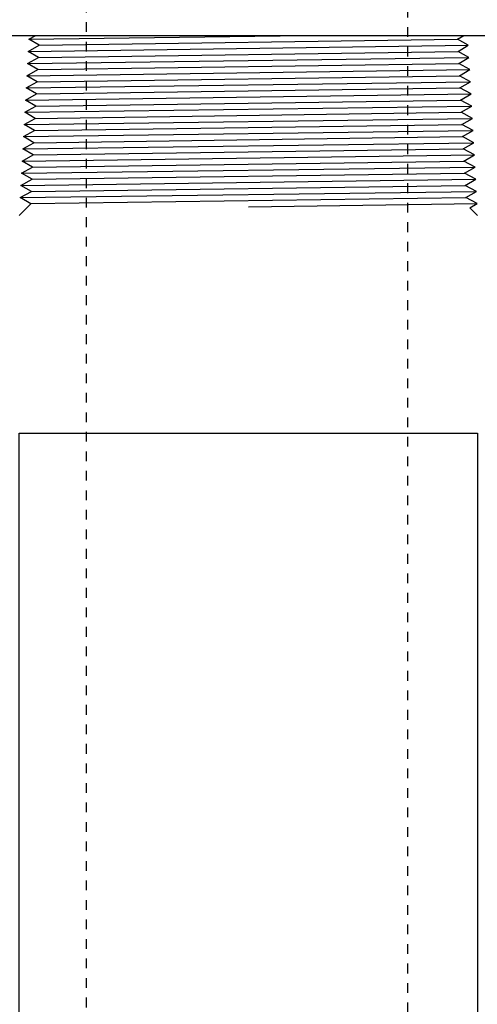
# Model space of a CAD drawing. Extents: x -169 to 2224, y 0 to 2796.
# Tile 135 of 256: x 1563.78 to 1568.47, y 394.91 to 405. Entities that reach past the tile are written whole.
import ezdxf

# ---------------------------------------------------------------- set-up
doc = ezdxf.new("R2010")
doc.units = 0
doc.header["$MEASUREMENT"] = 0
doc.header["$PDSIZE"] = 1
doc.linetypes.add('HIDDEN5', pattern=[0.05, 0.025, -0.025])
doc.layers.get('DEFPOINTS').update_dxf_attribs({"linetype": 'CONTINUOUS'})
for name, color, linetype in [('DIM', 3, 'CONTINUOUS'), ('FILL-TUBE', 1, 'CONTINUOUS'), ('GALV-4', 4, 'CONTINUOUS'), ('PEAGRAVEL-HATCH', 3, 'CONTINUOUS'), ('SPILL-BUCKET', 1, 'CONTINUOUS')]:
    doc.layers.add(name, color=color, linetype=linetype)
doc.styles.add('SIMPLEX', font='simplex')
doc.dimstyles.new('DIM64', dxfattribs={"dimscale": 64, "dimtxt": 0.09375, "dimasz": 0.09375, "dimexe": 0.0625, "dimexo": 0.0625, "dimgap": 0.046875, "dimtad": 1, "dimdec": 4, "dimzin": 3, "dimdsep": 46, "dimlunit": 4, "dimtxsty": 'SIMPLEX', "dimcen": 0, "dimclrd": 256, "dimclre": 256, "dimclrt": 256, "dimadec": 0, "dimazin": 0, "dimtfac": 1, "dimtdec": 4, "dimtmove": 0, "dimatfit": 3, "dimfxl": 1, "dimfrac": 2, "dimtolj": 1, "dimtzin": 0, "dimarcsym": 0})

# ---------------------------------------------------------------- blocks, each defined once
blk = doc.blocks.new('*D19')
at = {"layer": 'DEFPOINTS', "color": 0, "transparency": 16777216}
for p in [(1294.365, 414.289), (1931.872, 414.007), (1931.872, 136.516)]:
    blk.add_point(p, dxfattribs=at)
at = {"layer": 'DIM', "lineweight": -2, "transparency": 16777216}
for p, q in [((1294.365, 410.289), (1294.365, 132.516)), ((1931.872, 410.007), (1931.872, 132.516)), ((1300.365, 136.516), (1925.872, 136.516))]:
    blk.add_line(p, q, dxfattribs=at)
at = {"layer": 'DIM', "transparency": 16777216}
for points in [[(1300.365, 137.516), (1300.365, 135.516), (1294.365, 136.516)], [(1925.872, 137.516), (1925.872, 135.516), (1931.872, 136.516)]]:
    blk.add_solid(points, dxfattribs=at)
at = {"layer": 'DIM', "transparency": 16777216, "insert": (1613.119, 144.087), "char_height": 6, "attachment_point": 5, "style": 'SIMPLEX'}
blk.add_mtext('\\A1;53\'-1 1/2" (F.V. TANK SLAB)', dxfattribs=at)

msp = doc.modelspace()

# ---------------------------------------------------------------- hatches: boundary and pattern name
at = {"layer": 'PEAGRAVEL-HATCH'}
h = msp.add_hatch(dxfattribs=at)
h.set_pattern_fill('AR-SAND', color=256, scale=7.5, style=0)
h.set_pattern_definition([(37.5, (1739.785, 351.516), (-0.47245, 14.4512), [0, -11.4, 0, -12.75, 0, -12.1875]), (7.5, (1739.785, 351.516), (13.2733, 21.1661), [0, -6.15, 0, -10.275, 0, -3.9375]), (327.5, (1730.56, 351.516), (23.35606, 0.04244), [0, -3.75, 0, -13.5, 0, -17.625]), (317.5, (1730.56, 351.516), (22.546, 6.5826), [0, -1.875, 0, -8.85, 0, -10.125])])
edge = h.paths.add_edge_path()
edge.add_line((1502.41593, 409.69624), (1506.60226, 409.69624))
edge.add_line((1506.60226, 409.69624), (1506.60226, 403.79544))
edge.add_line((1506.60226, 403.79544), (1506.32446, 403.79544))
edge.add_line((1506.32446, 403.79544), (1506.32446, 400.01755))
edge.add_line((1506.32446, 400.01755), (1506.60226, 400.01755))
edge.add_line((1506.60226, 400.01755), (1506.60226, 374.25844))
edge.add_arc((1510.60226, 374.25844), 4, 540, 630)
edge.add_line((1510.60226, 370.25844), (1558.71317, 370.25844))
edge.add_line((1558.71317, 370.25844), (1558.71317, 369.86125))
edge.add_line((1558.71317, 369.86125), (1558.8988, 369.86125))
edge.add_line((1558.8988, 369.86125), (1558.8988, 369.90728))
edge.add_line((1558.8988, 369.90728), (1559.45567, 369.90728))
edge.add_line((1559.45567, 369.90728), (1559.45567, 369.86125))
edge.add_line((1559.45567, 369.86125), (1559.96632, 369.82554))
edge.add_line((1559.96632, 369.82554), (1559.96632, 369.41265))
edge.add_line((1559.96632, 369.41265), (1560.09007, 369.41265))
edge.add_line((1560.09007, 369.41265), (1560.09007, 368.51547))
edge.add_line((1560.09007, 368.51547), (1563.85253, 368.51547))
edge.add_line((1563.85253, 368.51547), (1563.85253, 359.01592))
edge.add_arc((1562.31496, 359.94093), 1.79437, 220.906842, 328.968679, ccw=False)
edge.add_line((1560.95882, 358.76592), (1560.95882, 357.76592))
edge.add_line((1560.95882, 357.76592), (1560.07536, 357.76592))
edge.add_line((1560.07536, 357.76592), (1562.23861, 357.76592))
edge.add_line((1562.23861, 357.76592), (1562.97514, 356.45069))
edge.add_line((1562.97514, 356.45069), (1560.57536, 356.05233))
edge.add_arc((1560.82536, 356.05233), 0.25, 540, 630)
edge.add_line((1560.82536, 355.80233), (1563.43653, 355.80233))
edge.add_line((1563.43653, 355.80233), (1563.43653, 352.55385))
edge.add_line((1563.43653, 352.55385), (1553.16593, 352.55385))
edge.add_line((1553.16593, 352.55385), (1552.16593, 353.51592))
edge.add_line((1552.16593, 353.51592), (1547.16593, 353.51592))
edge.add_line((1547.16593, 353.51592), (1546.16593, 353.54703))
edge.add_line((1546.16593, 353.54703), (1536.66593, 353.54703))
edge.add_line((1536.66593, 353.54703), (1535.66593, 353.51592))
edge.add_line((1535.66593, 353.51592), (1530.66593, 353.51592))
edge.add_line((1530.66593, 353.51592), (1529.66593, 353.54456))
edge.add_line((1529.66593, 353.54456), (1520.16593, 353.54456))
edge.add_line((1520.16593, 353.54456), (1519.16593, 353.51592))
edge.add_line((1519.16593, 353.51592), (1510.00978, 353.51592))
edge.add_line((1510.00978, 353.51592), (1509.90567, 359.04592))
edge.add_arc((1503.96562, 359.37854), 5.94935, 356.794997, 432.28927)
edge.add_line((1505.77548, 365.04592), (1503.31514, 365.04592))
edge.add_line((1503.31514, 365.04592), (1503.31514, 365.39672))
edge.add_arc((1503.31514, 366.04592), 0.6492, 180, 270, ccw=False)
edge.add_line((1502.66593, 366.04592), (1502.41593, 366.04592))
edge.add_line((1502.41593, 366.04592), (1502.41593, 409.69624))

# ---------------------------------------------------------------- linework, layer by layer
at = {"layer": 'FILL-TUBE', "color": 1, "linetype": 'HIDDEN5'}
for points in [[(1564.46337, 359.07761), (1564.46337, 405.72628), (1564.01986, 405.72628)], [(1568.22377, 405.72628), (1567.75446, 405.72628), (1567.75446, 359.07761)]]:
    msp.add_lwpolyline(points, dxfattribs=at)
at = {"layer": 'GALV-4', "color": 1}
msp.add_lwpolyline([(1568.47021, 400.76292), (1568.48158, 352.51592), (1563.78479, 352.51592), (1563.77342, 400.76292)], close=True, dxfattribs=at)
at = {"layer": 'SPILL-BUCKET', "color": 1, "linetype": 'Continuous'}
for p, q in [((1563.69301, 404.84305), (1568.55169, 404.84305)), ((1563.8717, 404.80377), (1563.94193, 404.84305)), ((1563.97667, 404.74131), (1563.8717, 404.80377)), ((1568.2381, 404.84305), (1568.33068, 404.84305)), ((1568.26472, 404.80377), (1568.33068, 404.84305)), ((1568.37648, 404.74131), (1568.26472, 404.80377)), ((1563.86474, 404.67885), (1563.97667, 404.74131)), ((1568.27134, 404.67885), (1568.37648, 404.74131)), ((1563.85778, 404.55394), (1563.97005, 404.61639)), ((1563.97005, 404.61639), (1563.86474, 404.67885)), ((1568.38344, 404.61639), (1568.27134, 404.67885)), ((1568.27796, 404.55394), (1568.38344, 404.61639)), ((1563.96342, 404.49148), (1563.85778, 404.55394)), ((1568.39039, 404.49148), (1568.27796, 404.55394)), ((1563.85083, 404.42902), (1563.96342, 404.49148)), ((1563.9568, 404.36656), (1563.85083, 404.42902)), ((1568.28458, 404.42902), (1568.39039, 404.49148)), ((1568.39735, 404.36656), (1568.28458, 404.42902)), ((1563.84387, 404.30411), (1563.9568, 404.36656)), ((1563.95018, 404.24165), (1563.84387, 404.30411)), ((1568.2912, 404.30411), (1568.39735, 404.36656)), ((1568.40431, 404.24165), (1568.2912, 404.30411)), ((1563.83691, 404.17919), (1563.95018, 404.24165)), ((1568.29783, 404.17919), (1568.40431, 404.24165)), ((1563.82995, 404.05428), (1563.94356, 404.11673)), ((1563.94356, 404.11673), (1563.83691, 404.17919)), ((1568.41126, 404.11673), (1568.29783, 404.17919)), ((1568.30445, 404.05428), (1568.41126, 404.11673)), ((1563.823, 403.92936), (1563.93694, 403.99182)), ((1563.93694, 403.99182), (1563.82995, 404.05428)), ((1568.41822, 403.99182), (1568.30445, 404.05428)), ((1568.31107, 403.92936), (1568.41822, 403.99182)), ((1563.93031, 403.86691), (1563.823, 403.92936)), ((1568.42518, 403.86691), (1568.31107, 403.92936)), ((1563.81604, 403.80445), (1563.93031, 403.86691)), ((1563.92369, 403.74199), (1563.81604, 403.80445)), ((1568.31769, 403.80445), (1568.42518, 403.86691)), ((1568.43214, 403.74199), (1568.31769, 403.80445)), ((1563.80908, 403.67953), (1563.92369, 403.74199)), ((1568.32432, 403.67953), (1568.43214, 403.74199)), ((1563.80213, 403.55462), (1563.91707, 403.61708)), ((1563.91707, 403.61708), (1563.80908, 403.67953)), ((1568.43909, 403.61708), (1568.32432, 403.67953)), ((1568.33094, 403.55462), (1568.43909, 403.61708)), ((1563.79517, 403.4297), (1563.91045, 403.49216)), ((1563.91045, 403.49216), (1563.80213, 403.55462)), ((1568.44605, 403.49216), (1568.33094, 403.55462)), ((1568.33756, 403.4297), (1568.44605, 403.49216)), ((1563.90383, 403.36725), (1563.79517, 403.4297)), ((1568.45301, 403.36725), (1568.33756, 403.4297)), ((1563.78821, 403.30479), (1563.90383, 403.36725)), ((1563.8972, 403.24233), (1563.78821, 403.30479)), ((1568.34418, 403.30479), (1568.45301, 403.36725)), ((1568.45996, 403.24233), (1568.34418, 403.30479)), ((1563.78125, 403.17988), (1563.8972, 403.24233)), ((1563.89154, 403.11687), (1563.78125, 403.17988)), ((1568.35081, 403.17988), (1568.45996, 403.24233)), ((1568.46659, 403.11742), (1568.35081, 403.17988)), ((1563.89154, 403.11687), (1563.7708, 402.99614)), ((1568.39209, 403.07479), (1568.46659, 403.11742)), ((1568.47074, 402.99614), (1568.39209, 403.07479))]:
    msp.add_line(p, q, dxfattribs=at)
at = {"layer": 'SPILL-BUCKET', "color": 8}
for p, q in [((1563.8717, 404.80377), (1566.70245, 404.84305)), ((1563.97667, 404.74131), (1568.26472, 404.80377)), ((1563.86474, 404.67885), (1568.37648, 404.74131)), ((1563.85778, 404.55394), (1568.38344, 404.61639)), ((1563.97005, 404.61639), (1568.27134, 404.67885)), ((1563.96342, 404.49148), (1568.27796, 404.55394)), ((1563.85083, 404.42902), (1568.39039, 404.49148)), ((1563.9568, 404.36656), (1568.28458, 404.42902)), ((1563.84387, 404.30411), (1568.39735, 404.36656)), ((1563.95018, 404.24165), (1568.2912, 404.30411)), ((1563.83691, 404.17919), (1568.40431, 404.24165)), ((1563.82995, 404.05428), (1568.41126, 404.11673)), ((1563.94356, 404.11673), (1568.29783, 404.17919)), ((1563.823, 403.92936), (1568.41822, 403.99182)), ((1563.93694, 403.99182), (1568.30445, 404.05428)), ((1563.93031, 403.86691), (1568.31107, 403.92936)), ((1563.81604, 403.80445), (1568.42518, 403.86691)), ((1563.92369, 403.74199), (1568.31769, 403.80445)), ((1563.80908, 403.67953), (1568.43214, 403.74199)), ((1563.80213, 403.55462), (1568.43909, 403.61708)), ((1563.79517, 403.4297), (1568.44605, 403.49216)), ((1563.91045, 403.49216), (1568.33094, 403.55462)), ((1563.90383, 403.36725), (1568.33756, 403.4297)), ((1563.78821, 403.30479), (1568.45301, 403.36725)), ((1563.8972, 403.24233), (1568.34418, 403.30479)), ((1563.78125, 403.17988), (1568.45996, 403.24233)), ((1563.89211, 403.11744), (1568.35081, 403.17988)), ((1566.12235, 403.08612), (1568.46659, 403.11742))]:
    msp.add_line(p, q, dxfattribs=at)
at = {"layer": 'SPILL-BUCKET', "color": 8, "linetype": 'Continuous'}
msp.add_line((1563.91707, 403.61708), (1568.32432, 403.67953), dxfattribs=at)

# ---------------------------------------------------------------- dimensions: what is measured, and where the dimension line sits
at = {"layer": 'DIM'}
dim = msp.add_linear_dim(base=(1931.87181, 136.51592), p1=(1294.36544, 414.28861), p2=(1931.87181, 414.00736), angle=0, text='<> (F.V. TANK SLAB)', dimstyle='DIM64', dxfattribs=at)
dim.commit()
dim.dimension.update_dxf_attribs({"geometry": '*D19', "text_midpoint": (1613.11863, 144.08735)})

doc.saveas('drawing.dxf')
